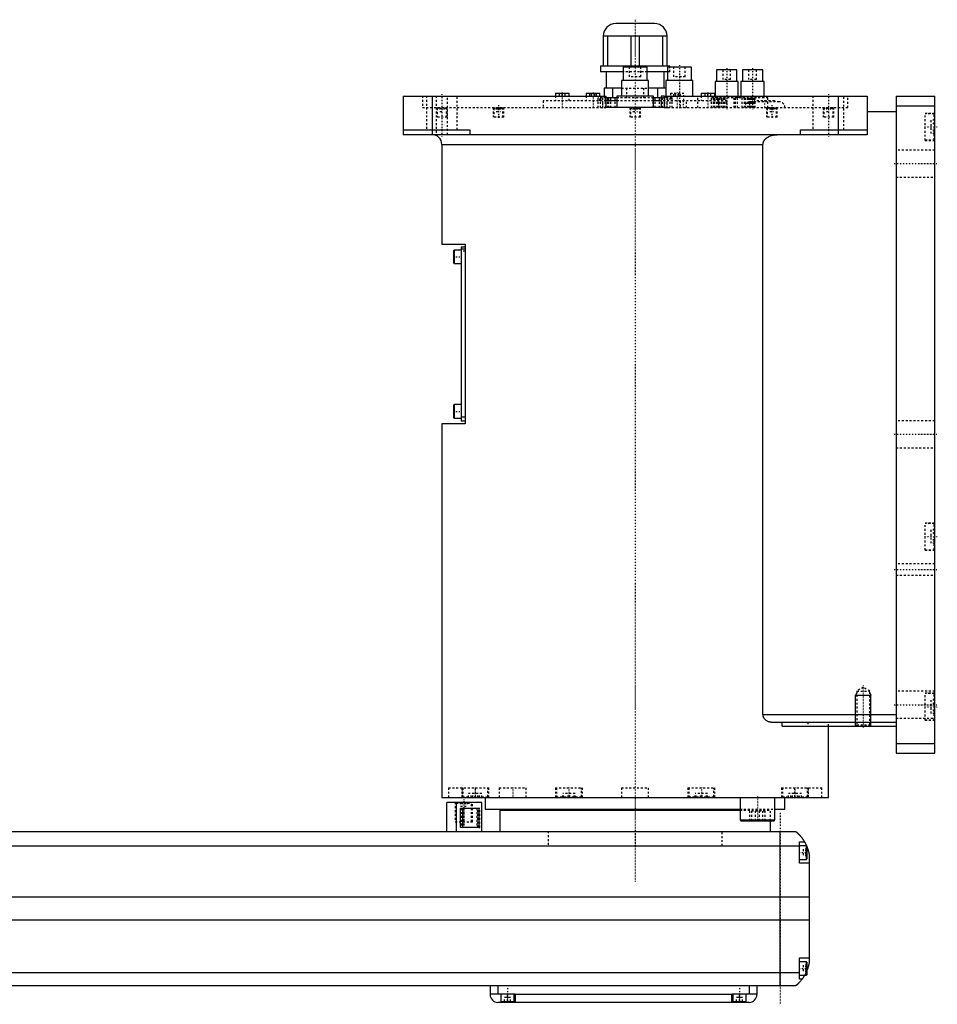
# Model space of a CAD drawing. Extents: x -906 to 156, y -82 to 428.
# Tile 4 of 4: x -318 to 156, y -82 to 428. Entities that reach past the tile are written whole.
import ezdxf

# ---------------------------------------------------------------- set-up
doc = ezdxf.new("R2010")
doc.units = 0
doc.linetypes.add('CENTER', pattern=[1.5, 0.45, -0.5, 0.05, -0.5])
doc.linetypes.add('DASHED', pattern=[2, 1, -1])
for name, color, linetype in [('AM_0', 7, 'CONTINUOUS'), ('AM_10', 7, 'CONTINUOUS'), ('AM_3', 7, 'DASHED'), ('AM_7', 7, 'CENTER')]:
    doc.layers.add(name, color=color, linetype=linetype)

msp = doc.modelspace()

# ---------------------------------------------------------------- linework, layer by layer
at = {"layer": 'AM_0', "color": 7, "linetype": 'CONTINUOUS'}
for p, q in [((10, 425.5), (-10, 425.5)), ((16.5, 419), (-16.5, 419)), ((-16.5, 419), (-16.5, 403.5)), ((-14.2, 403.5), (-14.2, 419)), ((-2.3, 419), (-2.3, 403.5)), ((2.3, 403.5), (2.3, 419)), ((14.2, 419), (14.2, 403.5)), ((16.5, 403.5), (16.5, 419)), ((-18, 403.5), (-18, 400.5)), ((18, 403.5), (-18, 403.5)), ((-6.25, 403), (-6.25, 396)), ((6.25, 403), (-6.25, 403)), ((6.25, 396), (6.25, 403)), ((16.67, 403), (16.67, 396)), ((29.17, 403), (16.67, 403)), ((18, 403), (18, 403.5)), ((29.17, 396), (29.17, 403)), ((-6.26, 400.5), (-18, 400.5)), ((-15, 400.5), (-15, 392)), ((16.67, 400.5), (6.26, 400.5)), ((15, 392), (15, 400.5)), ((42.13, 401.5), (42.13, 395.5)), ((52.63, 401.5), (42.13, 401.5)), ((52.63, 395.5), (52.63, 401.5)), ((55.47, 401.5), (55.47, 395.5)), ((65.97, 401.5), (55.47, 401.5)), ((65.97, 395.5), (65.97, 401.5)), ((-7, 396), (-7, 388)), ((7, 396), (-7, 396)), ((7, 388), (7, 396)), ((15.92, 396), (15.92, 388)), ((29.92, 396), (15.92, 396)), ((29.92, 388), (29.92, 396)), ((41.38, 395.5), (41.38, 388)), ((53.38, 395.5), (41.38, 395.5)), ((53.38, 388), (53.38, 395.5)), ((54.72, 395.5), (54.72, 388)), ((66.72, 395.5), (54.72, 395.5)), ((66.72, 388), (66.72, 395.5)), ((-120, 388), (-120, 368)), ((-120, 388), (-15, 388)), ((-105, 388), (-105, 368)), ((-41.17, 389.5), (-41.17, 388)), ((-41.17, 389.5), (-34.17, 389.5)), ((-34.17, 388), (-34.17, 389.5)), ((-25.25, 389.5), (-25.25, 388)), ((-25.25, 389.5), (-18.25, 389.5)), ((-18.25, 388), (-18.25, 389.5)), ((-7, 392), (-16, 392)), ((-16, 392), (-16, 388)), ((-15, 382), (-15, 388)), ((-11.49, 387), (-11.49, 392)), ((-9.5, 388), (-9.5, 382)), ((9.5, 388), (-9.5, 388)), ((15.93, 392), (7, 392)), ((9.5, 382), (9.5, 388)), ((11.49, 392), (11.49, 387)), ((13.42, 388), (13.42, 382)), ((15, 388), (13.42, 388)), ((15, 388), (120, 388)), ((15, 388), (15, 382)), ((34.17, 389.5), (34.17, 388)), ((34.17, 389.5), (41.17, 389.5)), ((41.17, 388), (41.17, 389.5)), ((105, 388), (105, 368)), ((120, 388), (120, 368)), ((135, 388), (155, 388)), ((135, 388), (135, 48)), ((155, 48), (155, 388)), ((-9.51, 387), (-15.02, 387)), ((-9.5, 385.5), (-15.02, 385.5)), ((13.42, 385.5), (9.5, 385.5)), ((13.43, 387), (9.51, 387)), ((135, 383), (155, 383)), ((15, 382), (-15, 382)), ((120, 380), (135, 380)), ((-120, 370.5), (-85.5, 370.5)), ((120, 368), (-120, 368)), ((-85.5, 370.5), (-85.5, 368)), ((85.5, 368), (85.5, 370.5)), ((85.5, 370.5), (120, 370.5)), ((-100, 363), (-100, 311.3)), ((-100, 363), (66.14, 363)), ((66.14, 68), (66.14, 363)), ((-100, 311.3), (-88, 311.3)), ((-88, 311.3), (-88, 218.3)), ((-93.6, 308.3), (-94, 307.9)), ((-94, 307.9), (-94, 301.7)), ((-90, 308.3), (-93.6, 308.3)), ((-93.6, 308.3), (-93.6, 301.3)), ((-90, 309.8), (-90, 219.8)), ((-88, 309.8), (-90, 309.8)), ((-88, 308.8), (-90, 308.8)), ((-94, 301.7), (-93.6, 301.3)), ((-93.6, 301.3), (-90, 301.3)), ((-93.6, 228.3), (-94, 227.9)), ((-94, 227.9), (-94, 221.7)), ((-90, 228.3), (-93.6, 228.3)), ((-93.6, 228.3), (-93.6, 221.3)), ((-94, 221.7), (-93.6, 221.3)), ((-93.6, 221.3), (-90, 221.3)), ((-88, 221.8), (-90, 221.8)), ((-88, 219.8), (-90, 219.8)), ((-100, 218.3), (-100, 25)), ((-88, 218.3), (-100, 218.3)), ((66.14, 68), (135, 68)), ((70.42, 64), (135, 64)), ((75.99, 62), (75.99, 64)), ((75.99, 62), (135, 62)), ((100, 25), (100, 62)), ((135, 53), (155, 53)), ((135, 48), (155, 48)), ((-100, 25), (100, 25)), ((-97.35, 7.5), (-97.35, 22.5)), ((-79.35, 22.5), (-97.35, 22.5)), ((-92.35, 7.5), (-92.35, 22.5)), ((-88.79, 25.01), (-88.79, 25)), ((-79.35, 7.5), (-79.35, 22.5)), ((-77.5, 25), (-77.5, 19)), ((-40.35, 25), (-40.35, 25)), ((40.35, 25), (40.35, 25)), ((54.29, 25), (54.29, 13.4)), ((72.29, 13.4), (72.29, 25)), ((77.5, 19), (77.5, 25)), ((88.79, 25), (88.79, 25.01)), ((-90.27, 19.5), (-80.84, 19.5)), ((-90.27, 9.5), (-90.27, 19.5)), ((-89.16, 9.5), (-89.16, 19.5)), ((-80.84, 19.5), (-80.84, 9.5)), ((-77.5, 19), (54.29, 19)), ((-70, 18.5), (-70, 7.5)), ((-70, 18.5), (54.3, 18.5)), ((-55, 19), (-55, 18.5)), ((72.29, 19), (77.5, 19)), ((54.29, 13.4), (54.69, 13)), ((54.29, 13.4), (72.29, 13.4)), ((54.69, 13), (71.89, 13)), ((70, 7.5), (70, 13)), ((71.89, 13), (72.29, 13.4)), ((-517, 7.5), (83, 7.5)), ((-80.84, 9.5), (-90.27, 9.5)), ((75, -72.5), (75, 7.5)), ((85, -9), (85, 2)), ((85, 2), (87.65, 2)), ((88.6, 0), (85, 0)), ((89, -0.4), (88.6, 0)), ((88.6, -7), (88.6, 0)), ((85, -0.2), (-519, -0.2)), ((89, -6.6), (89, -0.4)), ((90, -4.5), (90, -60.5)), ((85, -7), (88.6, -7)), ((90, -9), (85, -9)), ((88.6, -7), (89, -6.6)), ((90, -26.54), (-524, -26.54)), ((90, -38.4), (-524, -38.4)), ((85, -69), (85, -58)), ((85, -58), (90, -58)), ((88.6, -60), (85, -60)), ((89, -60.4), (88.6, -60)), ((88.6, -67), (88.6, -60)), ((89, -66.6), (89, -60.4)), ((85, -65.78), (-519, -65.78)), ((85, -67), (88.6, -67)), ((86.34, -69), (85, -69)), ((88.6, -67), (89, -66.6)), ((83, -72.5), (-517, -72.5)), ((-75, -72.5), (-75, -77)), ((-71, -72.5), (-71, -76.5)), ((59, -72.5), (59, -76.5)), ((63, -72.5), (63, -77)), ((-75, -76.5), (-62, -76.5)), ((59, -81), (-71, -81)), ((-69.5, -76.5), (-69.5, -80.5)), ((-69.5, -80.5), (-62.5, -80.5)), ((-66, -81), (-66, -80.5)), ((-62.5, -80.5), (-62.5, -76.5)), ((-62, -76.5), (-62, -81)), ((50, -77), (-62, -77)), ((50, -76.5), (63, -76.5)), ((50, -81), (50, -76.5)), ((50.5, -76.5), (50.5, -80.5)), ((50.5, -80.5), (57.5, -80.5)), ((54, -81), (54, -80.5)), ((57.5, -80.5), (57.5, -76.5))]:
    msp.add_line(p, q, dxfattribs=at)
for points in [[(66.14, 363, 0), (66.14, 363.04, 0), (66.15, 363.13, 0), (66.15, 363.22, 0), (66.15, 363.26, 0), (66.16, 363.31, 0), (66.17, 363.4, 0), (66.18, 363.49, 0), (66.19, 363.58, 0), (66.21, 363.67, 0), (66.23, 363.76, 0), (66.24, 363.8, 0), (66.25, 363.85, 0), (66.28, 363.94, 0), (66.3, 364.02, 0), (66.33, 364.11, 0), (66.36, 364.2, 0), (66.4, 364.28, 0), (66.41, 364.32, 0), (66.43, 364.37, 0), (66.47, 364.45, 0), (66.5, 364.53, 0), (66.52, 364.57, 0), (66.54, 364.6, 0), (66.58, 364.68, 0), (66.62, 364.76, 0), (66.65, 364.79, 0), (66.67, 364.83, 0), (66.71, 364.91, 0), (66.76, 364.98, 0), (66.81, 365.06, 0), (66.86, 365.13, 0), (66.92, 365.21, 0), (66.94, 365.24, 0), (66.97, 365.28, 0), (67.03, 365.35, 0), (67.09, 365.42, 0), (67.15, 365.49, 0), (67.21, 365.56, 0), (67.27, 365.63, 0), (67.3, 365.67, 0), (67.33, 365.7, 0), (67.4, 365.77, 0), (67.46, 365.83, 0), (67.53, 365.89, 0), (67.6, 365.96, 0), (67.66, 366.02, 0), (67.7, 366.05, 0), (67.73, 366.08, 0), (67.8, 366.13, 0), (67.87, 366.19, 0), (67.93, 366.24, 0), (68, 366.29, 0), (68.07, 366.35, 0), (68.11, 366.37, 0), (68.14, 366.4, 0), (68.21, 366.45, 0), (68.29, 366.5, 0), (68.36, 366.55, 0), (68.44, 366.6, 0), (68.51, 366.65, 0), (68.55, 366.67, 0), (68.59, 366.7, 0), (68.67, 366.74, 0), (68.75, 366.79, 0), (68.79, 366.81, 0), (68.83, 366.84, 0), (68.91, 366.88, 0), (68.99, 366.93, 0), (69.03, 366.95, 0), (69.07, 366.97, 0), (69.16, 367.01, 0), (69.24, 367.05, 0), (69.53, 367.19, 0), (70.04, 367.4, 0), (70.53, 367.56, 0), (71.05, 367.7, 0), (71.59, 367.82, 0), (71.86, 367.87, 0), (72.14, 367.91, 0), (72.69, 367.97, 0), (73.23, 368, 0), (73.48, 368, 0)], [(70.42, 64, 0), (70.27, 64, 0), (69.97, 64.02, 0), (69.66, 64.07, 0), (69.5, 64.1, 0), (69.34, 64.14, 0), (69.03, 64.24, 0), (68.72, 64.36, 0), (68.41, 64.5, 0), (68.12, 64.67, 0), (67.83, 64.86, 0), (67.69, 64.97, 0), (67.67, 64.99, 0), (67.62, 65.02, 0), (67.58, 65.06, 0), (67.55, 65.08, 0), (67.53, 65.1, 0), (67.49, 65.14, 0), (67.45, 65.17, 0), (67.4, 65.21, 0), (67.36, 65.25, 0), (67.32, 65.3, 0), (67.3, 65.32, 0), (67.28, 65.34, 0), (67.24, 65.38, 0), (67.2, 65.42, 0), (67.16, 65.47, 0), (67.12, 65.51, 0), (67.08, 65.56, 0), (67.06, 65.58, 0), (67.04, 65.6, 0), (67, 65.65, 0), (66.96, 65.7, 0), (66.92, 65.75, 0), (66.88, 65.8, 0), (66.84, 65.86, 0), (66.83, 65.88, 0), (66.81, 65.91, 0), (66.77, 65.96, 0), (66.74, 66.02, 0), (66.7, 66.07, 0), (66.67, 66.13, 0), (66.63, 66.19, 0), (66.62, 66.22, 0), (66.6, 66.25, 0), (66.57, 66.31, 0), (66.54, 66.37, 0), (66.51, 66.43, 0), (66.48, 66.49, 0), (66.45, 66.55, 0), (66.44, 66.58, 0), (66.42, 66.61, 0), (66.4, 66.68, 0), (66.37, 66.74, 0), (66.36, 66.77, 0), (66.35, 66.81, 0), (66.33, 66.87, 0), (66.31, 66.94, 0), (66.3, 66.97, 0), (66.29, 67, 0), (66.27, 67.07, 0), (66.25, 67.14, 0), (66.23, 67.21, 0), (66.22, 67.27, 0), (66.21, 67.34, 0), (66.2, 67.38, 0), (66.19, 67.41, 0), (66.18, 67.48, 0), (66.17, 67.55, 0), (66.16, 67.62, 0), (66.16, 67.69, 0), (66.15, 67.76, 0), (66.15, 67.79, 0), (66.15, 67.83, 0), (66.15, 67.9, 0), (66.14, 67.97, 0), (66.14, 68, 0)], [(83, 7.5, 0), (83, 7.5, 0), (83, 7.5, 0), (83, 7.5, 0), (83.01, 7.5, 0), (83.01, 7.49, 0), (83.01, 7.49, 0), (83.02, 7.49, 0), (83.02, 7.48, 0), (83.03, 7.47, 0), (83.04, 7.47, 0), (83.05, 7.46, 0), (83.05, 7.46, 0), (83.06, 7.45, 0), (83.08, 7.44, 0), (83.09, 7.42, 0), (83.11, 7.41, 0), (83.12, 7.4, 0), (83.13, 7.39, 0), (83.14, 7.38, 0), (83.16, 7.37, 0), (83.18, 7.35, 0), (83.19, 7.34, 0), (83.2, 7.33, 0), (83.23, 7.31, 0), (83.25, 7.29, 0), (83.27, 7.28, 0), (83.28, 7.27, 0), (83.3, 7.24, 0), (83.33, 7.22, 0), (83.36, 7.2, 0), (83.39, 7.17, 0), (83.42, 7.14, 0), (83.44, 7.13, 0), (83.46, 7.11, 0), (83.49, 7.08, 0), (83.52, 7.05, 0), (83.56, 7.02, 0), (83.6, 6.99, 0), (83.63, 6.96, 0), (83.65, 6.94, 0), (83.67, 6.92, 0), (83.71, 6.89, 0), (83.75, 6.85, 0), (83.79, 6.81, 0), (83.83, 6.77, 0), (83.88, 6.74, 0), (83.9, 6.72, 0), (83.92, 6.69, 0), (83.96, 6.65, 0), (84.01, 6.61, 0), (84.06, 6.57, 0), (84.1, 6.52, 0), (84.15, 6.48, 0), (84.17, 6.46, 0), (84.2, 6.43, 0), (84.25, 6.39, 0), (84.29, 6.34, 0), (84.34, 6.29, 0), (84.39, 6.24, 0), (84.44, 6.19, 0), (84.47, 6.17, 0), (84.49, 6.14, 0), (84.54, 6.09, 0), (84.6, 6.04, 0), (84.62, 6.01, 0), (84.65, 5.98, 0), (84.7, 5.93, 0), (84.75, 5.87, 0), (84.78, 5.85, 0), (84.81, 5.82, 0), (84.86, 5.76, 0), (84.91, 5.71, 0), (84.97, 5.65, 0), (85.02, 5.59, 0), (85.07, 5.53, 0), (85.1, 5.5, 0), (85.13, 5.47, 0), (85.18, 5.41, 0), (85.24, 5.35, 0), (85.29, 5.28, 0), (85.35, 5.22, 0), (85.41, 5.16, 0), (85.43, 5.12, 0), (85.46, 5.09, 0), (85.52, 5.02, 0), (85.58, 4.96, 0), (85.63, 4.89, 0), (85.69, 4.82, 0), (85.75, 4.75, 0), (85.78, 4.72, 0), (85.81, 4.68, 0), (85.86, 4.61, 0), (85.92, 4.54, 0), (85.98, 4.46, 0), (86.04, 4.39, 0), (86.1, 4.32, 0), (86.13, 4.28, 0), (86.15, 4.24, 0), (86.21, 4.16, 0), (86.27, 4.09, 0), (86.33, 4.01, 0), (86.39, 3.93, 0), (86.45, 3.85, 0), (86.48, 3.81, 0), (86.51, 3.77, 0), (86.56, 3.69, 0), (86.62, 3.61, 0), (86.65, 3.57, 0), (86.68, 3.52, 0), (86.74, 3.44, 0), (86.8, 3.36, 0), (86.83, 3.32, 0), (86.85, 3.27, 0), (86.91, 3.19, 0), (86.97, 3.1, 0), (87.02, 3.02, 0), (87.08, 2.93, 0), (87.14, 2.84, 0), (87.16, 2.8, 0), (87.19, 2.76, 0), (87.25, 2.67, 0), (87.3, 2.58, 0), (87.49, 2.27, 0), (87.65, 2, 0)], [(87.65, 2, 0), (87.65, 2, 0), (87.66, 1.98, 0), (87.67, 1.96, 0), (87.68, 1.94, 0), (87.7, 1.91, 0), (87.73, 1.86, 0), (87.77, 1.79, 0), (87.82, 1.7, 0), (87.87, 1.6, 0), (87.93, 1.49, 0), (87.96, 1.43, 0), (88, 1.36, 0), (88.07, 1.23, 0), (88.14, 1.08, 0), (88.22, 0.92, 0), (88.31, 0.76, 0), (88.39, 0.58, 0), (88.43, 0.49, 0), (88.47, 0.4, 0), (88.56, 0.21, 0), (88.65, 0.01, 0), (88.69, -0.09, 0)], [(89, -0.86, 0), (89.03, -0.95, 0), (89.1, -1.14, 0), (89.17, -1.33, 0), (89.21, -1.43, 0), (89.24, -1.52, 0), (89.31, -1.72, 0), (89.37, -1.92, 0), (89.43, -2.13, 0), (89.49, -2.33, 0), (89.55, -2.54, 0), (89.58, -2.64, 0), (89.61, -2.74, 0), (89.66, -2.95, 0), (89.72, -3.15, 0), (89.77, -3.36, 0), (89.81, -3.56, 0), (89.86, -3.77, 0), (89.88, -3.87, 0), (89.9, -3.97, 0), (89.94, -4.18, 0), (89.98, -4.39, 0), (90, -4.5, 0)], [(90, -60.5, 0), (89.98, -60.59, 0), (89.95, -60.78, 0), (89.91, -60.97, 0), (89.89, -61.07, 0), (89.87, -61.17, 0), (89.83, -61.37, 0), (89.78, -61.57, 0), (89.73, -61.78, 0), (89.68, -61.99, 0), (89.63, -62.2, 0), (89.6, -62.3, 0), (89.57, -62.41, 0), (89.51, -62.61, 0), (89.45, -62.82, 0), (89.38, -63.03, 0), (89.32, -63.24, 0), (89.25, -63.44, 0), (89.22, -63.54, 0), (89.18, -63.64, 0), (89.11, -63.84, 0), (89.04, -64.04, 0), (89, -64.14, 0)], [(86.34, -69, 0), (86.2, -69.19, 0), (85.92, -69.55, 0), (85.64, -69.89, 0), (85.5, -70.05, 0), (85.36, -70.21, 0), (85.1, -70.51, 0), (84.84, -70.78, 0), (84.59, -71.04, 0), (84.45, -71.19, 0), (84.41, -71.23, 0), (84.37, -71.27, 0), (84.35, -71.29, 0), (84.33, -71.31, 0), (84.29, -71.34, 0), (84.25, -71.38, 0), (84.21, -71.42, 0), (84.17, -71.45, 0), (84.14, -71.49, 0), (84.12, -71.51, 0), (84.1, -71.53, 0), (84.06, -71.56, 0), (84.03, -71.6, 0), (84.01, -71.61, 0), (83.99, -71.63, 0), (83.96, -71.66, 0), (83.92, -71.69, 0), (83.9, -71.71, 0), (83.89, -71.73, 0), (83.85, -71.76, 0), (83.82, -71.79, 0), (83.79, -71.82, 0), (83.75, -71.85, 0), (83.72, -71.88, 0), (83.71, -71.89, 0), (83.69, -71.91, 0), (83.66, -71.93, 0), (83.63, -71.96, 0), (83.6, -71.99, 0), (83.57, -72.01, 0), (83.54, -72.04, 0), (83.53, -72.05, 0), (83.52, -72.06, 0), (83.49, -72.09, 0), (83.46, -72.11, 0), (83.44, -72.13, 0), (83.41, -72.15, 0), (83.39, -72.17, 0), (83.38, -72.18, 0), (83.37, -72.19, 0), (83.34, -72.21, 0), (83.32, -72.23, 0), (83.3, -72.25, 0), (83.28, -72.27, 0), (83.26, -72.28, 0), (83.25, -72.29, 0), (83.24, -72.3, 0), (83.22, -72.31, 0), (83.2, -72.33, 0), (83.19, -72.34, 0), (83.17, -72.36, 0), (83.16, -72.37, 0), (83.15, -72.38, 0), (83.14, -72.38, 0), (83.13, -72.39, 0), (83.11, -72.41, 0), (83.11, -72.41, 0), (83.1, -72.42, 0), (83.09, -72.43, 0), (83.08, -72.43, 0), (83.07, -72.44, 0), (83.07, -72.44, 0), (83.06, -72.45, 0), (83.05, -72.46, 0), (83.04, -72.46, 0), (83.04, -72.47, 0), (83.03, -72.48, 0), (83.03, -72.48, 0), (83.02, -72.48, 0), (83.02, -72.49, 0), (83.01, -72.49, 0), (83, -72.5, 0), (83, -72.5, 0)], [(87.65, -67, 0), (87.59, -67.1, 0), (87.48, -67.29, 0), (87.37, -67.47, 0), (87.32, -67.55, 0), (87.27, -67.64, 0), (87.16, -67.8, 0), (87.06, -67.96, 0), (86.96, -68.11, 0), (86.87, -68.25, 0), (86.78, -68.38, 0), (86.74, -68.44, 0), (86.7, -68.5, 0), (86.62, -68.61, 0), (86.55, -68.71, 0), (86.49, -68.79, 0), (86.44, -68.86, 0), (86.4, -68.92, 0), (86.38, -68.94, 0), (86.37, -68.96, 0), (86.35, -68.98, 0), (86.34, -69, 0), (86.34, -69, 0)]]:
    msp.add_polyline3d(points, dxfattribs=at)
for centre, radius, start, end in [((-10, 419), 6.5, 90, 180), ((10, 419), 6.5, 0, 90), ((-105, 363), 5, 0, 90), ((-71, -77), 4, 180, 270), ((59, -77), 4, 270, 0)]:
    msp.add_arc(centre, radius, start, end, dxfattribs=at)
at = {"layer": 'AM_10', "color": 7, "linetype": 'CONTINUOUS'}
for p, q in [((114.68, 79.17), (114, 78)), ((114, 62), (114, 78)), ((114, 78), (122, 78)), ((121.32, 79.17), (122, 78)), ((122, 62), (122, 78))]:
    msp.add_line(p, q, dxfattribs=at)
at = {"layer": 'AM_3', "color": 6, "linetype": 'DASHED'}
for p, q in [((-3, 403), (-3, 398)), ((3, 398), (3, 403)), ((18, 400.5), (18, 403)), ((19.92, 403), (19.92, 398)), ((25.92, 398), (25.92, 403)), ((6.26, 400.5), (-6.26, 400.5)), ((3, 398), (-3, 398)), ((18, 400.5), (16.67, 400.5)), ((25.92, 398), (19.92, 398)), ((45.38, 401.5), (45.38, 396.5)), ((49.38, 396.5), (49.38, 401.5)), ((58.72, 401.5), (58.72, 396.5)), ((62.72, 396.5), (62.72, 401.5)), ((49.38, 396.5), (45.38, 396.5)), ((62.72, 396.5), (58.72, 396.5)), ((-110, 388), (-110, 382)), ((-108, 388), (-108, 370.5)), ((-103, 388), (-103, 368)), ((-97, 368), (-97, 388)), ((-92, 370.5), (-92, 388)), ((-41.17, 388), (-41.17, 385.5)), ((-39.17, 388), (-39.17, 389.5)), ((-37.67, 388), (-37.67, 389.5)), ((-36.17, 388), (-36.17, 389.5)), ((-34.17, 385.5), (-34.17, 388)), ((-25.25, 388), (-25.25, 385.5)), ((-23.48, 388), (-23.48, 389.5)), ((-22.62, 388), (-22.62, 389.5)), ((-20.88, 388), (-20.88, 389.5)), ((-20.02, 388), (-20.02, 389.5)), ((-18.25, 385.5), (-18.25, 388)), ((-16, 388), (-16, 387)), ((-7, 392), (7, 392)), ((-4.51, 392), (-4.51, 387)), ((4.51, 387), (4.51, 392)), ((16, 392), (15.93, 392)), ((16, 387), (16, 392)), ((18.25, 389.5), (18.25, 385.5)), ((18.25, 389.5), (25.25, 389.5)), ((20.02, 388), (20.02, 389.5)), ((20.88, 388), (20.88, 389.5)), ((22.62, 388), (22.62, 389.5)), ((23.48, 388), (23.48, 389.5)), ((25.25, 385.5), (25.25, 389.5)), ((32.42, 382), (32.42, 388)), ((34.17, 388), (34.17, 385.5)), ((36.17, 388), (36.17, 389.5)), ((37.67, 388), (37.67, 389.5)), ((39.17, 388), (39.17, 389.5)), ((41.17, 385.5), (41.17, 388)), ((41.38, 388), (41.38, 387)), ((53.38, 387), (53.38, 388)), ((54.72, 388), (54.72, 387)), ((66.72, 387), (66.72, 388)), ((92, 388), (92, 370.5)), ((108, 370.5), (108, 388)), ((110, 382), (110, 388)), ((-47.5, 385.5), (-47.5, 382)), ((-15.02, 385.5), (-47.5, 385.5)), ((-15.02, 387), (-19.15, 387)), ((-19.15, 382), (-19.15, 387)), ((-18.05, 387), (-18.05, 382)), ((-17, 387), (-17, 385.5)), ((-16.65, 382), (-16.65, 387)), ((-15.25, 382), (-15.25, 387)), ((-14.15, 382), (-14.15, 387)), ((-13.7, 387), (-13.7, 382)), ((-13.62, 382), (-13.62, 387)), ((-12.62, 382), (-12.62, 387)), ((-10.3, 382), (-10.3, 387)), ((9.51, 387), (-9.51, 387)), ((9.5, 385.5), (-9.5, 385.5)), ((-9.3, 382), (-9.3, 387)), ((9.3, 382), (9.3, 387)), ((10.3, 382), (10.3, 387)), ((12.62, 382), (12.62, 387)), ((47.5, 385.5), (13.42, 385.5)), ((19.15, 387), (13.43, 387)), ((13.62, 382), (13.62, 387)), ((13.7, 382), (13.7, 387)), ((14.15, 382), (14.15, 387)), ((15.25, 387), (15.25, 382)), ((16.65, 382), (16.65, 387)), ((17, 385.5), (17, 387)), ((18.05, 382), (18.05, 387)), ((19.15, 382), (19.15, 387)), ((23.35, 385.5), (23.35, 382)), ((26.65, 382), (26.65, 385.5)), ((39.38, 387), (39.38, 382)), ((68.72, 387), (39.38, 387)), ((40.58, 382), (40.58, 387)), ((41.08, 382), (41.08, 387)), ((41.89, 387), (41.89, 382)), ((42.79, 382), (42.79, 387)), ((42.97, 387), (42.97, 382)), ((43.68, 382), (43.68, 387)), ((43.77, 382), (43.77, 387)), ((43.79, 382), (43.79, 387)), ((44.69, 382), (44.69, 387)), ((45.5, 382), (45.5, 387)), ((46, 382), (46, 387)), ((46.56, 382), (46.56, 387)), ((47.5, 382), (47.5, 385.5)), ((51.22, 382), (51.22, 387)), ((51.86, 382), (51.86, 387)), ((52.72, 387), (52.72, 382)), ((55.38, 382), (55.38, 387)), ((55.41, 382), (55.41, 387)), ((56.65, 382), (56.65, 387)), ((57.15, 382), (57.15, 387)), ((57.96, 387), (57.96, 382)), ((58.86, 382), (58.86, 387)), ((74.5, 385), (59.5, 385)), ((59.58, 382), (59.58, 387)), ((59.86, 382), (59.86, 387)), ((60.6, 382), (60.6, 387)), ((60.76, 382), (60.76, 387)), ((61.39, 382), (61.39, 387)), ((61.57, 382), (61.57, 387)), ((72, 385.5), (62, 385.5)), ((62.07, 382), (62.07, 387)), ((68.72, 382), (68.72, 387)), ((-110, 382), (-15, 382)), ((-102.75, 382), (-102.75, 377)), ((-101.95, 382), (-102.35, 381.6)), ((-102.35, 381.6), (-102.35, 377)), ((-97.65, 381.6), (-102.35, 381.6)), ((-101, 382), (-101, 380)), ((-101, 380), (-99, 380)), ((-100, 382), (-100, 380)), ((-99, 382), (-99, 380)), ((-97.65, 381.6), (-98.05, 382)), ((-97.65, 377), (-97.65, 381.6)), ((-97.25, 377), (-97.25, 382)), ((-73.46, 382), (-73.46, 377)), ((-72.66, 382), (-73.06, 381.6)), ((-73.06, 381.6), (-73.06, 377)), ((-68.36, 381.6), (-73.06, 381.6)), ((-71.83, 382), (-71.83, 380)), ((-71.83, 380), (-69.6, 380)), ((-71.53, 382), (-71.53, 380)), ((-71.01, 382), (-71.01, 380)), ((-70.41, 382), (-70.41, 380)), ((-69.89, 382), (-69.89, 380)), ((-69.6, 382), (-69.6, 380)), ((-68.36, 381.6), (-68.76, 382)), ((-68.36, 377), (-68.36, 381.6)), ((-67.96, 377), (-67.96, 382)), ((-2.75, 382), (-2.75, 377)), ((-1.95, 382), (-2.35, 381.6)), ((-2.35, 381.6), (-2.35, 377)), ((2.35, 381.6), (-2.35, 381.6)), ((-1.15, 382), (-1.15, 380)), ((-1.15, 380), (1.15, 380)), ((-0.58, 382), (-0.58, 380)), ((0.58, 382), (0.58, 380)), ((1.15, 382), (1.15, 380)), ((2.35, 381.6), (1.95, 382)), ((2.35, 377), (2.35, 381.6)), ((2.75, 377), (2.75, 382)), ((15, 382), (110, 382)), ((67.96, 382), (67.96, 377)), ((68.76, 382), (68.36, 381.6)), ((68.36, 381.6), (68.36, 377)), ((73.06, 381.6), (68.36, 381.6)), ((69.6, 382), (69.6, 380)), ((69.6, 380), (71.83, 380)), ((69.89, 382), (69.89, 380)), ((70.41, 382), (70.41, 380)), ((71.01, 382), (71.01, 380)), ((71.53, 382), (71.53, 380)), ((71.83, 382), (71.83, 380)), ((73.06, 381.6), (72.66, 382)), ((73.06, 377), (73.06, 381.6)), ((73.46, 377), (73.46, 382)), ((97.25, 382), (97.25, 377)), ((98.05, 382), (97.65, 381.6)), ((97.65, 381.6), (97.65, 377)), ((102.35, 381.6), (97.65, 381.6)), ((99, 382), (99, 380)), ((99, 380), (101, 380)), ((100, 382), (100, 380)), ((101, 382), (101, 380)), ((102.35, 381.6), (101.95, 382)), ((102.35, 377), (102.35, 381.6)), ((102.75, 377), (102.75, 382)), ((155, 379), (150, 379)), ((150, 365), (150, 379)), ((154.6, 378.75), (150, 378.75)), ((155, 378.35), (154.6, 378.75)), ((154.6, 365.25), (154.6, 378.75)), ((-97.25, 377), (-102.75, 377)), ((-67.96, 377), (-73.46, 377)), ((2.75, 377), (-2.75, 377)), ((73.46, 377), (67.96, 377)), ((102.75, 377), (97.25, 377)), ((155, 375.46), (153, 375.46)), ((153, 375.46), (153, 368.54)), ((155, 373.73), (153, 373.73)), ((155, 370.27), (153, 370.27)), ((155, 368.54), (153, 368.54)), ((150, 365.25), (154.6, 365.25)), ((150, 365), (155, 365)), ((154.6, 365.25), (155, 365.65)), ((155, 360), (135, 360)), ((135, 346), (155, 346)), ((-88, 307.8), (-90, 307.8)), ((155, 220), (135, 220)), ((135, 206), (155, 206)), ((155, 167), (150, 167)), ((150, 153), (150, 167)), ((154.6, 166.75), (150, 166.75)), ((155, 163.46), (153, 163.46)), ((153, 163.46), (153, 156.54)), ((155, 166.35), (154.6, 166.75)), ((154.6, 153.25), (154.6, 166.75)), ((155, 161.73), (153, 161.73)), ((155, 158.27), (153, 158.27)), ((150, 153.25), (154.6, 153.25)), ((150, 153), (155, 153)), ((155, 156.54), (153, 156.54)), ((154.6, 153.25), (155, 153.65)), ((155, 146), (135, 146)), ((135, 140), (155, 140)), ((118, 82), (114.68, 80.08)), ((121.32, 80.08), (118, 82)), ((114.68, 80.08), (114.68, 62.68)), ((114.68, 80.08), (121.32, 80.08)), ((121.32, 62.68), (121.32, 80.08)), ((155, 80), (135, 80)), ((155, 79), (150, 79)), ((150, 65), (150, 79)), ((154.6, 78.75), (150, 78.75)), ((155, 78.35), (154.6, 78.75)), ((154.6, 65.25), (154.6, 78.75)), ((155, 75.46), (153, 75.46)), ((153, 75.46), (153, 68.54)), ((155, 73.73), (153, 73.73)), ((155, 70.27), (153, 70.27)), ((155, 68.54), (153, 68.54)), ((89.3, 64), (89.3, 62)), ((100, 62), (100, 64)), ((114.68, 62.68), (114, 62)), ((114.68, 62.68), (121.32, 62.68)), ((122, 62), (121.32, 62.68)), ((135, 66), (155, 66)), ((150, 65.25), (154.6, 65.25)), ((150, 65), (155, 65)), ((154.6, 65.25), (155, 65.65)), ((-96.5, 30), (-96.5, 25)), ((-96.5, 30), (-75.69, 30)), ((-89.69, 30), (-89.69, 25)), ((-89.19, 30), (-89.19, 25.4)), ((-79.25, 27), (-86.12, 27)), ((-86.12, 25), (-86.12, 27)), ((-84.8, 25), (-84.8, 27)), ((-84.01, 25), (-84.01, 27)), ((-82.5, 25), (-82.5, 30)), ((-81.36, 25), (-81.36, 27)), ((-80.58, 25), (-80.58, 27)), ((-79.25, 25), (-79.25, 27)), ((-76.19, 25.4), (-76.19, 30)), ((-75.69, 25), (-75.69, 30)), ((-70.29, 30), (-70.29, 25)), ((-70.29, 30), (-56.29, 30)), ((-56.29, 25), (-56.29, 30)), ((-41.25, 30), (-41.25, 25)), ((-41.25, 30), (-27.25, 30)), ((-40.75, 30), (-40.75, 25.4)), ((-31.05, 27), (-37.45, 27)), ((-37.45, 25), (-37.45, 27)), ((-37, 25), (-37, 27)), ((-34.7, 25), (-34.7, 27)), ((-33.8, 25), (-33.8, 27)), ((-31.5, 25), (-31.5, 27)), ((-31.05, 25), (-31.05, 27)), ((-27.75, 25.4), (-27.75, 30)), ((-27.25, 25), (-27.25, 30)), ((-7, 30), (-7, 25)), ((-7, 30), (7, 30)), ((7, 25), (7, 30)), ((27.25, 30), (27.25, 25)), ((27.25, 30), (41.25, 30)), ((27.75, 30), (27.75, 25.4)), ((37.45, 27), (31.05, 27)), ((31.05, 25), (31.05, 27)), ((31.5, 25), (31.5, 27)), ((33.8, 25), (33.8, 27)), ((34.7, 25), (34.7, 27)), ((37, 25), (37, 27)), ((37.45, 25), (37.45, 27)), ((40.75, 25.4), (40.75, 30)), ((41.25, 25), (41.25, 30)), ((75.69, 30), (75.69, 25)), ((75.69, 30), (96.5, 30)), ((76.19, 30), (76.19, 25.4)), ((86.12, 27), (79.25, 27)), ((79.25, 25), (79.25, 27)), ((80.58, 25), (80.58, 27)), ((81.36, 25), (81.36, 27)), ((82.5, 30), (82.5, 25)), ((84.01, 25), (84.01, 27)), ((84.8, 25), (84.8, 27)), ((86.12, 25), (86.12, 27)), ((89.19, 25.4), (89.19, 30)), ((89.69, 25), (89.69, 30)), ((96.5, 25), (96.5, 30)), ((-93.1, 22.5), (-93.1, 12.5)), ((-92.2, 22.5), (-92.6, 22.1)), ((-92.6, 22.1), (-92.6, 12.5)), ((-92.6, 22.1), (-84.6, 22.1)), ((-90.33, 22.5), (-90.33, 20.5)), ((-90.33, 20.5), (-86.87, 20.5)), ((-89.47, 22.5), (-89.47, 20.5)), ((-89.19, 25.4), (-88.79, 25.01)), ((-89.19, 25.4), (-76.19, 25.4)), ((-87.73, 22.5), (-87.73, 20.5)), ((-86.87, 22.5), (-86.87, 20.5)), ((-84.6, 22.1), (-85, 22.5)), ((-84.6, 12.5), (-84.6, 22.1)), ((-84.1, 12.5), (-84.1, 22.5)), ((-76.59, 25), (-76.19, 25.4)), ((-40.75, 25.4), (-40.35, 25)), ((-40.75, 25.4), (-27.75, 25.4)), ((-28.15, 25), (-27.75, 25.4)), ((27.75, 25.4), (28.15, 25)), ((27.75, 25.4), (40.75, 25.4)), ((40.35, 25), (40.75, 25.4)), ((76.19, 25.4), (76.59, 25)), ((76.19, 25.4), (89.19, 25.4)), ((88.79, 25.01), (89.19, 25.4)), ((-89.75, 19.5), (-89.75, 9.5)), ((-88.64, 19.5), (-88.64, 9.5)), ((-81.95, 19.5), (-81.95, 9.5)), ((-81.43, 9.5), (-81.43, 19.5)), ((-80.84, 19.5), (-80.32, 19.5)), ((-80.32, 9.5), (-80.32, 19.5)), ((54.29, 19), (72.29, 19)), ((54.3, 18.5), (70, 18.5)), ((55, 18.5), (55, 19)), ((59.38, 13), (59.38, 18)), ((67.19, 18), (59.38, 18)), ((60.43, 13), (60.43, 18)), ((62.24, 13), (62.24, 18)), ((64.33, 13), (64.33, 18)), ((66.14, 13), (66.14, 18)), ((67.19, 13), (67.19, 18)), ((70, 13), (70, 18.5)), ((-93.1, 12.5), (-84.1, 12.5)), ((-80.84, 9.5), (-80.32, 9.5)), ((-45, 7.5), (-45, 0)), ((-45, 7.5), (-45, 0)), ((45, 0), (45, 7.5)), ((45, 0), (45, 7.5)), ((-45, 0), (45, 0)), ((87, -1.77), (87, -5.23)), ((89, -1.77), (87, -1.77)), ((89, -2.63), (87, -2.63)), ((89, -4.37), (87, -4.37)), ((89, -5.23), (87, -5.23)), ((87, -61.77), (87, -65.23)), ((89, -61.77), (87, -61.77)), ((89, -62.63), (87, -62.63)), ((89, -64.37), (87, -64.37)), ((89, -65.23), (87, -65.23)), ((-67.5, -80.5), (-67.5, -78.5)), ((-64.5, -78.5), (-67.5, -78.5)), ((-66, -80.5), (-66, -76.5)), ((-64.5, -80.5), (-64.5, -78.5)), ((52.5, -80.5), (52.5, -78.5)), ((55.5, -78.5), (52.5, -78.5)), ((54, -80.5), (54, -76.5)), ((55.5, -80.5), (55.5, -78.5))]:
    msp.add_line(p, q, dxfattribs=at)
for points in [[(88.69, -0.09, 0), (88.74, -0.21, 0), (88.84, -0.46, 0), (88.95, -0.72, 0), (89, -0.86, 0)], [(89, -64.14, 0), (88.97, -64.23, 0), (88.9, -64.4, 0), (88.83, -64.57, 0), (88.8, -64.66, 0), (88.76, -64.75, 0), (88.69, -64.92, 0), (88.61, -65.09, 0), (88.54, -65.26, 0), (88.46, -65.42, 0), (88.39, -65.59, 0), (88.35, -65.67, 0), (88.31, -65.75, 0), (88.23, -65.91, 0), (88.15, -66.06, 0), (88.08, -66.22, 0), (88, -66.37, 0), (87.92, -66.51, 0), (87.88, -66.59, 0), (87.84, -66.66, 0), (87.76, -66.8, 0), (87.69, -66.93, 0), (87.65, -67, 0)]]:
    msp.add_polyline3d(points, dxfattribs=at)
for centre, radius, start, end in [((59.5, 382), 3, 90, 180), ((62, 385), 0.5, 90, 180), ((72, 385), 0.5, 0, 90), ((74.5, 382), 3, 0, 90)]:
    msp.add_arc(centre, radius, start, end, dxfattribs=at)
at = {"layer": 'AM_7', "color": 4, "linetype": 'CENTER'}
for p, q in [((0, 427.5), (0, -18.4)), ((22.92, 404.05), (22.92, 380.95)), ((47.38, 402.48), (47.38, 381.02)), ((60.72, 402.48), (60.72, 381.02)), ((-100, 389), (-100, 367)), ((-37.67, 389.88), (-37.67, 381.62)), ((-21.75, 389.88), (-21.75, 381.62)), ((-16.65, 381.75), (-16.65, 387.25)), ((16.65, 381.75), (16.65, 387.25)), ((21.75, 389.88), (21.75, 381.62)), ((37.67, 389.88), (37.67, 381.62)), ((43.29, 381.75), (43.29, 387.25)), ((59.36, 381.75), (59.36, 387.25)), ((100, 389), (100, 367)), ((-70.71, 383.3), (-70.71, 376.7)), ((25, 381.82), (25, 385.68)), ((67, 385.68), (67, 381.82)), ((70.71, 383.3), (70.71, 376.7)), ((149.7, 372), (156.3, 372)), ((134, 353), (156, 353)), ((-94.2, 304.8), (-89.8, 304.8)), ((-94.2, 224.8), (-89.8, 224.8)), ((134, 213), (156, 213)), ((149.7, 160), (156.3, 160)), ((134, 143), (156, 143)), ((118, 83), (118, 61)), ((134, 73), (156, 73)), ((149.7, 72), (156.3, 72)), ((-89.5, 30.25), (-89.5, 24.75)), ((-82.69, 30.25), (-82.69, 24.75)), ((-63.29, 30.25), (-63.29, 24.75)), ((-34.25, 30.25), (-34.25, 24.75)), ((34.25, 30.25), (34.25, 24.75)), ((63.29, 25.6), (63.29, 12.4)), ((82.69, 30.25), (82.69, 24.75)), ((89.5, 30.25), (89.5, 24.75)), ((-88.6, 24.05), (-88.6, 11.95)), ((75, 17), (75, -82)), ((0, 7.88), (0, -0.38)), ((84.8, -3.5), (89.2, -3.5)), ((84.8, -63.5), (89.2, -63.5)), ((-66, -72.1), (-66, -80.9)), ((54, -72.1), (54, -80.9))]:
    msp.add_line(p, q, dxfattribs=at)

doc.saveas('drawing.dxf')
